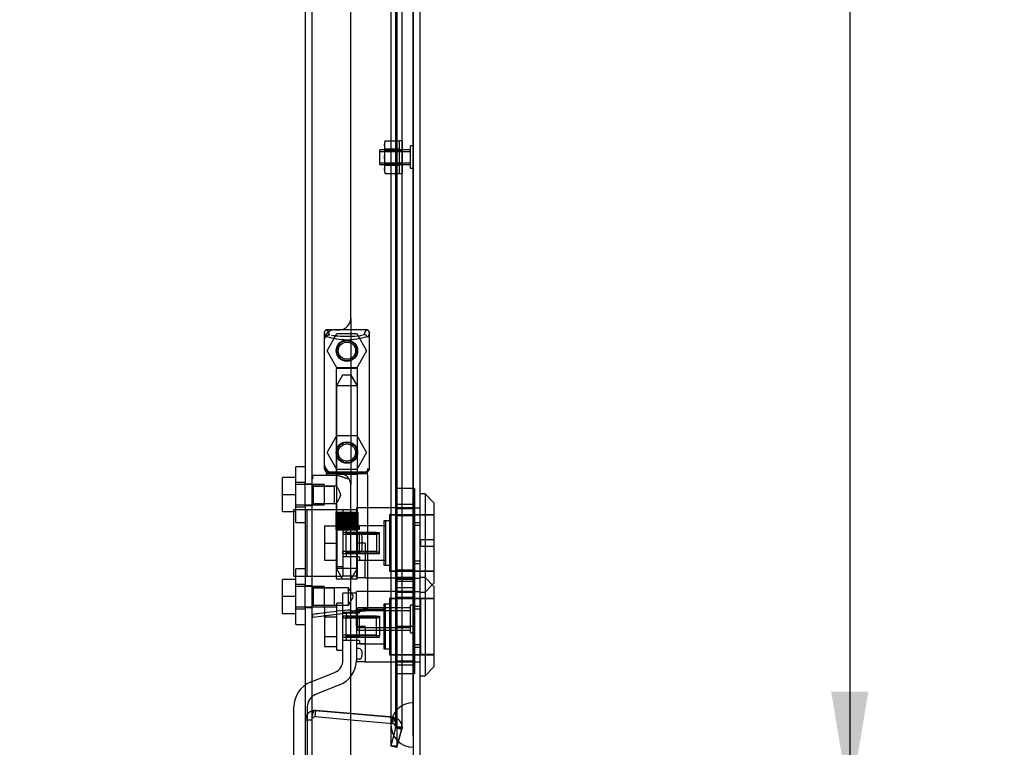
# Model space of a CAD drawing. Header units: inches. Extents: x 1 to 240, y -1 to 159.
# Tile 3 of 24: x 29 to 40, y 62 to 70. Entities that reach past the tile are written whole.
import ezdxf
from ezdxf.enums import TextEntityAlignment as Align
from ezdxf.lldxf.tags import DXFTag

# ---------------------------------------------------------------- set-up
doc = ezdxf.new("R2010")
doc.units = ezdxf.units.IN
doc.header["$MEASUREMENT"] = 0
for name, color, linetype in [('COM70220', 7, 'Continuous'), ('COM70706-7', 7, 'Continuous'), ('COM70712-7', 7, 'Continuous'), ('Default', 7, 'Continuous'), ('HNG86659-1', 7, 'Continuous'), ('HNG86659-2', 7, 'Continuous'), ('LOK10031', 7, 'Continuous'), ('LOK10031_CAM', 7, 'Continuous'), ('LOK10031_INSERT', 7, 'Continuous'), ('LOK10031_NUT', 7, 'Continuous'), ('LOK10031_SC', 7, 'Continuous'), ('NTS18118', 7, 'Continuous'), ('SCS86661', 7, 'Continuous'), ('STD26063', 7, 'Continuous'), ('STD26258', 7, 'Continuous'), ('WAM30017', 7, 'Continuous')]:
    doc.layers.add(name, color=color, linetype=linetype)
doc.styles.add('SEACAD_Times_New_Roman', font='times.ttf')
tags = doc.linetypes.add('HIDDEN2', pattern=[0.1875, 0.125, -0.0625]).pattern_tags.tags
tags[6:7] = [DXFTag(74, 4), DXFTag(75, 0), DXFTag(340, '0'), DXFTag(46, 0.0), DXFTag(50, 0.0), DXFTag(44, 0.0), DXFTag(45, 0.0)]
tags[4:5] = [DXFTag(74, 4), DXFTag(75, 0), DXFTag(340, '0'), DXFTag(46, 0.0), DXFTag(50, 0.0), DXFTag(44, 0.0), DXFTag(45, 0.0)]
doc.dimstyles.new('HAMMOND_(STH_-_240x160)', dxfattribs={"dimtxt": 1, "dimasz": 1.25, "dimexe": 0.5, "dimexo": 0.5, "dimgap": 0.25, "dimtad": 0, "dimtih": 1, "dimtoh": 1, "dimzin": 0, "dimdsep": 46, "dimtxsty": 'SEACAD_Times_New_Roman', "dimblk1": '_SE_FILLED', "dimblk2": '_SE_FILLED', "dimsah": 1, "dimcen": 0.5, "dimadec": 0, "dimazin": 0, "dimtfac": 0.8, "dimtofl": 0, "dimtmove": 0, "dimatfit": 3, "dimfxl": 1, "dimtolj": 1, "dimtzin": 0, "dimarcsym": 0})

# ---------------------------------------------------------------- blocks, each defined once
blk = doc.blocks.new('SE1')
at = {"layer": 'COM70220', "color": 7, "linetype": 'HIDDEN2'}
for p, q in [((32.859, 89.71), (32.859, 62.591)), ((33.105, 89.71), (33.105, 62.591)), ((33.107, 89.71), (33.107, 62.591)), ((33.108, 89.71), (33.108, 62.591)), ((32.859, 62.591), (32.859, 62.341)), ((33.105, 62.591), (33.105, 62.341)), ((33.107, 62.59), (33.105, 62.341)), ((33.107, 62.591), (33.107, 62.092)), ((33.108, 62.59), (33.107, 62.59)), ((33.108, 62.591), (33.108, 62.092)), ((33.105, 62.341), (33.107, 62.092)), ((33.107, 62.092), (33.108, 62.092))]:
    blk.add_line(p, q, dxfattribs=at)
blk.add_arc((33.109, 62.341), 0.25, 90, 270, dxfattribs=at)
at = {"layer": 'COM70706-7', "color": 7, "linetype": 'Continuous'}
for p, q in [((31.971, 91.023), (31.971, 61.237)), ((32.01, 62.503), (32.408, 62.468)), ((32.01, 62.431), (32.016, 62.502)), ((32.408, 62.396), (32.01, 62.431))]:
    blk.add_line(p, q, dxfattribs=at)
at = {"layer": 'COM70706-7', "color": 7, "linetype": 'HIDDEN2'}
for p, q in [((32.856, 90.195), (32.856, 62.105)), ((32.926, 90.195), (32.926, 62.105)), ((32.912, 62.319), (32.912, 89.981)), ((32.984, 62.319), (32.984, 89.981)), ((31.899, 75.779), (31.899, 65.053)), ((31.971, 65.041), (31.899, 65.041)), ((31.899, 64.801), (31.971, 64.801)), ((31.899, 64.789), (31.899, 63.912)), ((31.971, 63.899), (31.899, 63.899)), ((31.899, 63.659), (31.971, 63.659)), ((31.899, 63.647), (31.899, 61.237)), ((32.01, 62.503), (32.016, 62.503)), ((32.016, 62.503), (32.886, 62.427)), ((32.886, 62.427), (32.016, 62.503)), ((32.016, 62.502), (32.016, 62.503)), ((32.408, 62.468), (32.879, 62.427)), ((31.971, 62.395), (31.899, 62.395)), ((31.971, 62.395), (31.899, 62.395)), ((32.879, 62.355), (32.408, 62.396)), ((32.879, 62.427), (32.886, 62.427)), ((32.879, 62.355), (32.886, 62.427)), ((32.911, 62.31), (32.856, 62.105)), ((32.911, 62.31), (32.912, 62.319)), ((32.912, 62.319), (32.911, 62.31)), ((32.98, 62.31), (32.911, 62.31)), ((32.98, 62.291), (32.911, 62.31)), ((32.912, 62.319), (32.984, 62.319)), ((32.912, 62.319), (32.984, 62.319)), ((32.98, 62.31), (32.926, 62.105)), ((32.926, 62.087), (32.98, 62.291)), ((32.98, 62.31), (32.984, 62.319)), ((32.984, 62.319), (32.98, 62.291)), ((32.926, 62.105), (32.856, 62.105)), ((32.926, 62.087), (32.856, 62.105)), ((32.856, 62.105), (32.856, 62.105))]:
    blk.add_line(p, q, dxfattribs=at)
for centre, radius, start, end in [((32.007, 62.395), 0.108, 84.9854, 180.0146), ((32.007, 62.395), 0.108, 85, 180), ((32.876, 62.319), 0.036, 0, 85), ((32.876, 62.319), 0.108, 359.989, 85.011), ((32.876, 62.319), 0.108, 0, 85)]:
    blk.add_arc(centre, radius, start, end, dxfattribs=at)
at = {"layer": 'COM70706-7', "color": 7, "linetype": 'Continuous'}
blk.add_arc((32.007, 62.395), 0.036, 85, 180, dxfattribs=at)
blk.add_open_spline([(32.01, 62.503), (32.008, 62.503), (32.006, 62.503), (32.002, 62.502), (32, 62.501), (31.997, 62.499), (31.995, 62.497), (31.992, 62.493), (31.99, 62.491), (31.987, 62.485), (31.985, 62.48), (31.981, 62.47), (31.979, 62.465), (31.976, 62.45), (31.974, 62.439), (31.972, 62.417), (31.971, 62.406), (31.971, 62.395)], degree=3, knots=[0, 0, 0, 0, 0.0625, 0.0625, 0.125, 0.125, 0.1875, 0.1875, 0.25, 0.25, 0.375, 0.375, 0.5, 0.5, 0.75, 0.75, 1, 1, 1, 1], dxfattribs=at)
at = {"layer": 'COM70706-7', "color": 7, "linetype": 'HIDDEN2'}
blk.add_open_spline([(32.912, 62.319), (32.912, 62.329), (32.912, 62.34), (32.91, 62.36), (32.908, 62.37), (32.905, 62.385), (32.903, 62.39), (32.9, 62.399), (32.899, 62.404), (32.895, 62.412), (32.892, 62.416), (32.888, 62.421), (32.886, 62.423), (32.883, 62.425), (32.881, 62.426), (32.879, 62.427)], degree=3, knots=[0, 0, 0, 0, 0.25, 0.25, 0.5, 0.5, 0.625, 0.625, 0.75, 0.75, 0.875, 0.875, 0.9375, 0.9375, 1, 1, 1, 1], dxfattribs=at)
at = {"layer": 'COM70712-7', "color": 7, "linetype": 'HIDDEN2'}
for p, q in [((33.109, 90.423), (33.109, 61.878)), ((32.408, 66.895), (32.408, 65.032)), ((32.234, 66.77), (32.283, 66.77)), ((32.408, 63.598), (32.408, 65.032)), ((33.109, 64.776), (33.111, 64.776)), ((33.109, 64.579), (33.181, 64.579)), ((33.109, 64.182), (33.181, 64.182)), ((33.109, 63.985), (33.111, 63.985)), ((33.109, 63.838), (33.111, 63.838)), ((33.109, 63.641), (33.181, 63.641)), ((33.109, 63.244), (33.181, 63.244)), ((33.109, 63.047), (33.111, 63.047))]:
    blk.add_line(p, q, dxfattribs=at)
at = {"layer": 'COM70712-7', "color": 7, "linetype": 'Continuous'}
for p, q in [((33.181, 90.423), (33.181, 61.878)), ((32.408, 66.895), (32.408, 74.587)), ((32.109, 66.645), (32.109, 65.282)), ((32.408, 61.528), (32.408, 63.598))]:
    blk.add_line(p, q, dxfattribs=at)
at = {"layer": 'COM70712-7', "color": 7, "linetype": 'HIDDEN2'}
for centre in [(32.365, 66.535), (32.365, 65.394)]:
    blk.add_circle(centre, 0.12, dxfattribs=at)
at = {"layer": 'COM70712-7', "color": 7, "linetype": 'Continuous'}
for centre, start, end in [((32.283, 66.895), 272.1889, 0), ((32.234, 66.645), 175.4638, 180), ((32.234, 65.282), 180, 184.5362)]:
    blk.add_arc(centre, 0.125, start, end, dxfattribs=at)
at = {"layer": 'COM70712-7', "color": 7, "linetype": 'HIDDEN2'}
for centre, start, end in [((32.234, 66.645), 90, 175.4638), ((32.283, 66.895), 270, 272.1889), ((32.234, 65.282), 184.5362, 270), ((32.283, 65.032), 0, 90)]:
    blk.add_arc(centre, 0.125, start, end, dxfattribs=at)
at = {"layer": 'HNG86659-1', "color": 7, "linetype": 'Continuous'}
for p, q in [((32.581, 66.77), (32.146, 66.77)), ((32.171, 66.715), (32.149, 66.77)), ((32.171, 66.712), (32.149, 66.77)), ((32.558, 66.712), (32.581, 66.77)), ((32.559, 66.715), (32.581, 66.77)), ((32.109, 66.732), (32.109, 65.217)), ((32.109, 66.731), (32.129, 66.682)), ((32.171, 66.712), (32.171, 66.715)), ((32.558, 66.712), (32.559, 66.715)), ((32.62, 66.731), (32.601, 66.682)), ((32.62, 65.217), (32.62, 66.732)), ((32.244, 65.138), (31.983, 65.138)), ((32.128, 65.212), (32.128, 65.177)), ((32.581, 65.157), (32.148, 65.157)), ((32.148, 65.157), (32.581, 65.157)), ((32.601, 65.177), (32.601, 65.212)), ((32.601, 63.657), (32.601, 65.138)), ((32.441, 63.602), (31.982, 63.545)), ((32.425, 63.6), (31.984, 63.545)), ((32.566, 63.618), (32.425, 63.6)), ((32.441, 63.602), (32.425, 63.6))]:
    blk.add_line(p, q, dxfattribs=at)
at = {"layer": 'HNG86659-1', "color": 7, "linetype": 'HIDDEN2'}
for p, q in [((32.245, 66.327), (32.245, 65.169)), ((32.256, 66.338), (32.473, 66.338)), ((32.485, 65.169), (32.485, 66.327)), ((32.149, 65.177), (32.162, 65.177)), ((32.162, 65.177), (32.568, 65.177)), ((32.245, 65.169), (32.233, 65.157)), ((32.233, 65.157), (32.245, 65.146)), ((32.245, 65.169), (32.485, 65.169)), ((32.485, 65.146), (32.245, 65.146)), ((32.245, 65.146), (32.245, 65.017)), ((32.497, 65.157), (32.485, 65.169)), ((32.485, 65.146), (32.497, 65.157)), ((32.485, 63.988), (32.485, 65.146)), ((32.568, 65.177), (32.581, 65.177)), ((31.992, 65.018), (31.971, 65.039)), ((31.992, 64.824), (31.992, 65.018)), ((32.225, 65.018), (31.992, 65.018)), ((31.992, 65.018), (32.225, 65.018)), ((32.245, 65.018), (32.225, 65.018)), ((32.225, 64.824), (32.225, 65.018)), ((31.971, 64.803), (31.992, 64.824)), ((31.992, 64.824), (32.225, 64.824)), ((31.992, 64.824), (32.225, 64.824)), ((32.225, 64.824), (32.245, 64.824)), ((32.245, 64.825), (32.245, 63.988)), ((31.992, 63.876), (31.971, 63.898)), ((32.473, 63.976), (32.256, 63.976)), ((31.992, 63.683), (31.992, 63.876)), ((32.225, 63.876), (31.992, 63.876)), ((31.992, 63.876), (32.225, 63.876)), ((32.384, 63.876), (32.225, 63.876)), ((32.225, 63.683), (32.225, 63.876)), ((32.384, 63.683), (32.384, 63.876)), ((32.44, 63.779), (32.384, 63.876)), ((31.971, 63.661), (31.992, 63.683)), ((31.992, 63.683), (32.225, 63.683)), ((31.992, 63.683), (32.225, 63.683)), ((32.225, 63.683), (32.384, 63.683)), ((32.384, 63.683), (32.44, 63.779))]:
    blk.add_line(p, q, dxfattribs=at)
for centre, radius in [((32.365, 66.535), 0.118), ((32.365, 66.535), 0.0968), ((32.365, 66.535), 0.0968), ((32.365, 65.394), 0.118), ((32.365, 65.394), 0.0968), ((32.365, 65.394), 0.0968)]:
    blk.add_circle(centre, radius, dxfattribs=at)
at = {"layer": 'HNG86659-1', "color": 7, "linetype": 'Continuous'}
for centre, radius, start, end in [((32.148, 66.731), 0.0392, 106.467, 168.78), ((32.148, 66.721), 0.0491, 88.6161, 102.0318), ((32.582, 66.721), 0.0491, 77.9682, 91.3839), ((32.581, 66.731), 0.0392, 11.22, 73.533), ((32.153, 66.732), 0.0432, 170.3107, 181.0665), ((32.154, 66.676), 0.0255, 130.6693, 167.2932), ((32.385, 67.497), 0.839, 252.8076, 268.6088), ((32.343, 67.504), 0.846, 271.4593, 287.1243), ((32.576, 66.676), 0.0255, 12.7068, 49.3307), ((32.577, 66.732), 0.0432, 358.9335, 9.6893), ((31.983, 65.126), 0.0118, 91.6274, 180), ((31.983, 65.126), 0.0118, 90.0008, 91.6266), ((32.148, 65.215), 0.039, 178.4395, 188.4336), ((32.149, 65.217), 0.0395, 190.0421, 238.9435), ((32.162, 65.211), 0.0339, 170.6189, 178.4811), ((32.148, 65.177), 0.0197, 180, 270), ((32.148, 65.138), 0.0197, 90, 180), ((32.581, 65.177), 0.0197, 270, 360), ((32.581, 65.138), 0.0197, 0, 90), ((32.567, 65.211), 0.0339, 1.4039, 9.3839), ((32.581, 65.217), 0.0395, 301.1698, 349.9579), ((32.581, 65.215), 0.039, 351.5664, 1.5605), ((33.182, 65.758), 1.368, 208.4945, 208.8184), ((32.634, 63.535), 0.656, 176.4098, 179.0269), ((32.016, 63.561), 0.0401, 145.0143, 158.1633), ((32.562, 63.657), 0.0394, 277.125, 0.0158), ((31.983, 63.557), 0.0118, 180, 245.0772), ((31.983, 63.557), 0.0118, 245.0769, 265.6132), ((31.983, 63.557), 0.0118, 265.5954, 277.125)]:
    blk.add_arc(centre, radius, start, end, dxfattribs=at)
at = {"layer": 'HNG86659-1', "color": 7, "linetype": 'HIDDEN2'}
for centre, radius, start, end in [((32.562, 66.83), 0.429, 188.1861, 189.6334), ((32.167, 66.83), 0.429, 350.3666, 351.8139), ((32.048, 66.035), 0.706, 84.0828, 84.9944), ((32.681, 66.035), 0.706, 95.0055, 95.9173), ((32.256, 66.327), 0.0118, 90, 180), ((32.473, 66.327), 0.0118, 0, 90), ((32.048, 65.918), 0.711, 274.9929, 275.9146), ((32.149, 65.217), 0.0395, 238.9435, 269.2685), ((32.162, 65.211), 0.0339, 192.1585, 269.1433), ((32.149, 65.219), 0.0417, 269.1335, 269.9996), ((32.567, 65.211), 0.0339, 270.8539, 347.8815), ((32.581, 65.217), 0.0395, 270.7316, 301.1698), ((32.581, 65.219), 0.0417, 270.0004, 270.8665), ((32.681, 65.918), 0.711, 264.0853, 265.0072), ((32.256, 63.988), 0.0118, 180, 270), ((32.473, 63.988), 0.0118, 270, 0)]:
    blk.add_arc(centre, radius, start, end, dxfattribs=at)
at = {"layer": 'HNG86659-1', "color": 7, "linetype": 'Continuous'}
for centre, major_axis, ratio, start_param, end_param in [((32.149, 66.758), (0, -0.0118), 0.049276, 3.017238, 3.218468), ((32.581, 66.758), (0, -0.0118), 0.049276, 3.064718, 3.265947), ((32.365, 66.722), (0.203, 0), 0.124034, 3.683883, 5.830555)]:
    blk.add_ellipse(centre, major_axis=major_axis, ratio=ratio, start_param=start_param, end_param=end_param, dxfattribs=at)
for points, knots in [([(32.137, 66.695), (32.139, 66.699), (32.142, 66.702), (32.147, 66.707), (32.151, 66.709), (32.156, 66.711), (32.158, 66.712), (32.162, 66.713), (32.164, 66.713), (32.167, 66.713), (32.168, 66.713), (32.17, 66.713), (32.171, 66.713), (32.171, 66.712)], [0, 0, 0, 0, 0.25, 0.25, 0.5, 0.5, 0.625, 0.625, 0.75, 0.75, 0.875, 0.875, 1, 1, 1, 1]), ([(32.592, 66.695), (32.59, 66.699), (32.588, 66.702), (32.582, 66.707), (32.579, 66.709), (32.573, 66.711), (32.571, 66.712), (32.568, 66.713), (32.566, 66.713), (32.563, 66.713), (32.561, 66.713), (32.559, 66.713), (32.559, 66.713), (32.558, 66.712)], [0, 0, 0, 0, 0.25, 0.25, 0.5, 0.5, 0.625, 0.625, 0.75, 0.75, 0.875, 0.875, 1, 1, 1, 1]), ([(31.982, 65.138), (31.982, 65.138), (31.982, 65.138), (31.982, 65.138), (31.982, 65.138), (31.982, 65.137), (31.981, 65.137), (31.981, 65.137), (31.981, 65.136), (31.98, 65.134), (31.98, 65.131), (31.98, 65.122), (31.98, 65.114), (31.98, 65.105)], [0, 0, 0, 0, 0.03125, 0.03125, 0.0625, 0.0625, 0.125, 0.125, 0.25, 0.25, 0.5, 0.5, 1, 1, 1, 1]), ([(32.244, 65.138), (32.254, 65.138), (32.265, 65.136), (32.287, 65.131), (32.298, 65.128), (32.32, 65.12), (32.332, 65.116), (32.348, 65.11), (32.354, 65.107), (32.365, 65.103), (32.371, 65.101), (32.376, 65.098)], [0, 0, 0, 0, 0.25, 0.25, 0.5, 0.5, 0.75, 0.75, 0.875, 0.875, 1, 1, 1, 1]), ([(31.971, 65.104), (31.971, 65.104), (31.972, 65.105), (31.975, 65.105), (31.977, 65.105), (31.98, 65.105)], [0, 0, 0, 0, 0.5, 0.5, 1, 1, 1, 1]), ([(31.971, 63.577), (31.971, 63.577), (31.972, 63.576), (31.975, 63.576), (31.977, 63.576), (31.979, 63.576)], [0, 0, 0, 0, 0.5, 0.5, 1, 1, 1, 1]), ([(31.983, 63.584), (32.009, 63.587), (32.035, 63.59), (32.061, 63.594), (32.166, 63.607), (32.271, 63.62), (32.376, 63.633)], [0, 0, 0, 0, 0.198595, 0.198595, 0.198595, 1, 1, 1, 1]), ([(32.376, 63.633), (32.377, 63.633), (32.377, 63.633), (32.379, 63.633), (32.379, 63.633), (32.381, 63.632), (32.382, 63.632), (32.385, 63.631), (32.387, 63.63), (32.394, 63.629), (32.398, 63.627), (32.411, 63.624), (32.419, 63.622), (32.428, 63.619)], [0, 0, 0, 0, 0.03125, 0.03125, 0.0625, 0.0625, 0.125, 0.125, 0.25, 0.25, 0.5, 0.5, 1, 1, 1, 1]), ([(32.428, 63.619), (32.44, 63.621), (32.452, 63.623), (32.475, 63.627), (32.486, 63.629), (32.518, 63.634), (32.537, 63.638), (32.56, 63.642), (32.567, 63.644), (32.579, 63.647), (32.584, 63.648), (32.593, 63.651), (32.596, 63.652), (32.599, 63.654), (32.6, 63.655), (32.601, 63.656), (32.601, 63.656), (32.601, 63.657)], [0, 0, 0, 0, 0.125, 0.125, 0.25, 0.25, 0.5, 0.5, 0.625, 0.625, 0.75, 0.75, 0.875, 0.875, 0.9375, 0.9375, 1, 1, 1, 1]), ([(32.428, 63.619), (32.428, 63.616), (32.428, 63.613), (32.428, 63.608), (32.428, 63.606), (32.429, 63.603), (32.429, 63.603), (32.43, 63.602), (32.43, 63.602), (32.433, 63.601), (32.434, 63.602), (32.438, 63.602), (32.44, 63.602), (32.441, 63.602)], [0, 0, 0, 0, 0.25, 0.25, 0.5, 0.5, 0.625, 0.625, 0.75, 0.75, 0.875, 0.875, 1, 1, 1, 1])]:
    blk.add_open_spline(points, degree=3, knots=knots, dxfattribs=at)
at = {"layer": 'HNG86659-1', "color": 7, "linetype": 'HIDDEN2'}
for points, knots in [([(32.294, 64.921), (32.294, 64.935), (32.289, 64.948), (32.279, 64.97), (32.272, 64.98), (32.255, 65.006), (32.245, 65.018), (32.245, 65.018), (32.245, 65.018), (32.245, 65.018)], [0, 0, 0, 0, 0.0625, 0.0625, 0.125, 0.125, 0.25, 0.25, 0.2503152, 0.2503152, 0.2503152, 0.2503152]), ([(32.245, 64.824), (32.245, 64.824), (32.255, 64.836), (32.272, 64.862), (32.279, 64.872), (32.289, 64.894), (32.294, 64.908), (32.294, 64.921)], [0.7505722, 0.7505722, 0.7505722, 0.7505722, 0.875, 0.875, 0.9375, 0.9375, 1, 1, 1, 1]), ([(32.294, 64.924), (32.294, 64.923), (32.294, 64.922), (32.294, 64.917), (32.293, 64.914), (32.293, 64.91)], [0.49628825, 0.49628825, 0.49628825, 0.49628825, 0.5, 0.5, 0.51768311, 0.51768311, 0.51768311, 0.51768311]), ([(32.376, 63.633), (32.377, 63.633), (32.377, 63.633), (32.379, 63.633), (32.379, 63.633), (32.381, 63.632), (32.382, 63.632), (32.385, 63.631), (32.387, 63.63), (32.394, 63.629), (32.398, 63.627), (32.411, 63.624), (32.419, 63.622), (32.428, 63.619)], [0, 0, 0, 0, 0.03125, 0.03125, 0.0625, 0.0625, 0.125, 0.125, 0.25, 0.25, 0.5, 0.5, 1, 1, 1, 1])]:
    blk.add_open_spline(points, degree=3, knots=knots, dxfattribs=at)
at = {"layer": 'HNG86659-2', "color": 7, "linetype": 'HIDDEN2'}
for p, q in [((32.315, 66.26), (32.247, 66.142)), ((32.414, 66.26), (32.315, 66.26)), ((32.483, 66.142), (32.414, 66.26)), ((32.483, 66.142), (32.247, 66.142)), ((32.247, 66.142), (32.247, 64.724)), ((32.483, 64.724), (32.483, 66.142)), ((32.242, 64.724), (32.243, 64.724)), ((32.242, 64.724), (32.242, 64.724)), ((32.242, 64.724), (32.242, 64.527)), ((32.242, 64.724), (32.242, 64.527)), ((32.243, 64.724), (32.254, 64.724)), ((32.243, 64.724), (32.243, 64.527)), ((32.246, 64.724), (32.246, 64.527)), ((32.247, 64.724), (32.247, 64.527)), ((32.25, 64.724), (32.25, 64.527)), ((32.252, 64.724), (32.252, 64.527)), ((32.254, 64.724), (32.262, 64.724)), ((32.254, 64.724), (32.254, 64.527)), ((32.262, 64.724), (32.286, 64.724)), ((32.262, 64.724), (32.262, 64.527)), ((32.262, 64.724), (32.262, 64.527)), ((32.268, 64.724), (32.268, 64.527)), ((32.277, 64.724), (32.277, 64.527)), ((32.279, 64.724), (32.279, 64.527)), ((32.286, 64.724), (32.295, 64.724)), ((32.286, 64.724), (32.286, 64.527)), ((32.295, 64.724), (32.299, 64.724)), ((32.295, 64.724), (32.295, 64.527)), ((32.299, 64.724), (32.332, 64.724)), ((32.299, 64.724), (32.299, 64.527)), ((32.308, 64.724), (32.308, 64.527)), ((32.317, 64.724), (32.317, 64.527)), ((32.322, 64.724), (32.322, 64.527)), ((32.332, 64.724), (32.34, 64.724)), ((32.332, 64.724), (32.332, 64.527)), ((32.34, 64.724), (32.347, 64.724)), ((32.34, 64.724), (32.34, 64.527)), ((32.347, 64.724), (32.383, 64.724)), ((32.347, 64.724), (32.347, 64.527)), ((32.357, 64.724), (32.357, 64.527)), ((32.365, 64.724), (32.365, 64.527)), ((32.373, 64.724), (32.373, 64.527)), ((32.383, 64.724), (32.389, 64.724)), ((32.383, 64.724), (32.383, 64.527)), ((32.389, 64.724), (32.397, 64.724)), ((32.389, 64.724), (32.389, 64.527)), ((32.397, 64.724), (32.43, 64.724)), ((32.397, 64.724), (32.397, 64.527)), ((32.408, 64.724), (32.408, 64.527)), ((32.413, 64.724), (32.413, 64.527)), ((32.422, 64.724), (32.422, 64.527)), ((32.43, 64.724), (32.434, 64.724)), ((32.43, 64.724), (32.43, 64.527)), ((32.434, 64.724), (32.443, 64.724)), ((32.434, 64.724), (32.434, 64.527)), ((32.443, 64.724), (32.467, 64.724)), ((32.443, 64.724), (32.443, 64.527)), ((32.451, 64.724), (32.451, 64.527)), ((32.453, 64.724), (32.453, 64.527)), ((32.461, 64.724), (32.461, 64.527)), ((32.467, 64.724), (32.475, 64.724)), ((32.467, 64.724), (32.467, 64.527)), ((32.467, 64.724), (32.467, 64.527)), ((32.475, 64.724), (32.486, 64.724)), ((32.475, 64.724), (32.475, 64.527)), ((32.477, 64.724), (32.477, 64.527)), ((32.479, 64.724), (32.479, 64.527)), ((32.482, 64.724), (32.482, 64.527)), ((32.484, 64.724), (32.484, 64.527)), ((32.486, 64.724), (32.488, 64.724)), ((32.486, 64.724), (32.486, 64.527)), ((32.488, 64.724), (32.488, 64.527)), ((32.488, 64.724), (32.488, 64.724)), ((32.488, 64.527), (32.488, 64.724)), ((32.242, 64.527), (32.242, 64.527)), ((32.242, 64.527), (32.243, 64.527)), ((32.243, 64.527), (32.254, 64.527)), ((32.247, 64.527), (32.247, 64.094)), ((32.254, 64.527), (32.262, 64.527)), ((32.262, 64.527), (32.286, 64.527)), ((32.286, 64.527), (32.295, 64.527)), ((32.295, 64.527), (32.299, 64.527)), ((32.299, 64.527), (32.332, 64.527)), ((32.332, 64.527), (32.34, 64.527)), ((32.34, 64.527), (32.347, 64.527)), ((32.347, 64.527), (32.383, 64.527)), ((32.383, 64.527), (32.389, 64.527)), ((32.389, 64.527), (32.397, 64.527)), ((32.397, 64.527), (32.43, 64.527)), ((32.43, 64.527), (32.434, 64.527)), ((32.434, 64.527), (32.443, 64.527)), ((32.443, 64.527), (32.467, 64.527)), ((32.467, 64.527), (32.475, 64.527)), ((32.475, 64.527), (32.486, 64.527)), ((32.483, 64.094), (32.483, 64.527)), ((32.486, 64.527), (32.488, 64.527)), ((32.488, 64.527), (32.488, 64.527)), ((32.483, 64.094), (32.247, 64.094)), ((32.247, 64.094), (32.315, 63.976)), ((32.414, 63.976), (32.483, 64.094))]:
    blk.add_line(p, q, dxfattribs=at)
at = {"layer": 'LOK10031', "color": 7, "linetype": 'Continuous'}
for p, q in [((33.241, 64.93), (33.181, 64.93)), ((33.241, 64.93), (33.241, 63.993)), ((33.341, 64.83), (33.241, 64.93)), ((33.341, 64.83), (33.341, 63.93)), ((33.241, 63.993), (33.181, 63.993)), ((33.241, 63.993), (33.241, 62.893)), ((33.341, 63.893), (33.241, 63.993)), ((33.322, 63.911), (33.341, 63.93)), ((33.341, 63.893), (33.341, 62.993)), ((33.241, 62.893), (33.341, 62.993)), ((33.181, 62.893), (33.241, 62.893))]:
    blk.add_line(p, q, dxfattribs=at)
at = {"layer": 'LOK10031', "color": 7, "linetype": 'HIDDEN2'}
for p, q in [((32.471, 64.773), (32.471, 63.988)), ((33.111, 64.773), (32.471, 64.773)), ((32.841, 64.695), (32.841, 64.065)), ((33.341, 64.695), (32.841, 64.695)), ((33.111, 64.776), (33.181, 64.776)), ((33.111, 64.611), (33.111, 64.776)), ((32.781, 64.574), (32.471, 64.574)), ((32.781, 64.63), (32.781, 64.13)), ((32.841, 64.63), (32.781, 64.63)), ((33.111, 64.611), (33.181, 64.611)), ((33.111, 64.149), (33.111, 64.611)), ((32.571, 64.38), (32.471, 64.38)), ((32.571, 64.38), (32.571, 64.187)), ((32.471, 64.187), (32.571, 64.187)), ((32.571, 63.988), (32.571, 64.187)), ((32.571, 64.187), (32.781, 64.187)), ((32.781, 64.13), (32.841, 64.13)), ((33.111, 64.149), (33.181, 64.149)), ((33.111, 63.985), (33.111, 64.149)), ((32.841, 64.065), (33.341, 64.065)), ((32.571, 63.988), (32.471, 63.988)), ((32.571, 63.988), (33.111, 63.988)), ((33.111, 63.985), (33.181, 63.985)), ((33.241, 63.83), (33.322, 63.911)), ((32.471, 63.443), (32.471, 63.835)), ((33.111, 63.835), (32.471, 63.835)), ((33.111, 63.838), (33.181, 63.838)), ((33.111, 63.674), (33.111, 63.838)), ((33.181, 63.83), (33.241, 63.83)), ((32.781, 63.693), (32.781, 63.193)), ((32.841, 63.693), (32.781, 63.693)), ((32.841, 63.758), (32.841, 63.128)), ((33.341, 63.758), (32.841, 63.758)), ((32.781, 63.636), (32.471, 63.636)), ((33.111, 63.674), (33.181, 63.674)), ((33.111, 63.212), (33.111, 63.674)), ((32.571, 63.443), (32.471, 63.443)), ((32.571, 63.443), (32.571, 63.05)), ((32.571, 63.249), (32.471, 63.249)), ((32.571, 63.249), (32.781, 63.249)), ((32.781, 63.193), (32.841, 63.193)), ((32.841, 63.128), (33.341, 63.128)), ((33.111, 63.212), (33.181, 63.212)), ((33.111, 63.047), (33.111, 63.212)), ((32.471, 63.069), (32.471, 63.05)), ((32.571, 63.05), (32.471, 63.05)), ((32.571, 63.05), (33.111, 63.05)), ((33.111, 63.047), (33.181, 63.047))]:
    blk.add_line(p, q, dxfattribs=at)
at = {"layer": 'LOK10031_CAM', "color": 7, "linetype": 'HIDDEN2'}
for p, q in [((31.771, 64.757), (31.959, 64.757)), ((31.771, 64.007), (31.771, 64.757)), ((31.921, 64.007), (31.921, 64.757)), ((31.959, 64.757), (32.227, 64.757)), ((32.227, 64.757), (32.321, 64.757)), ((32.321, 64.757), (32.471, 64.757)), ((32.321, 64.757), (32.321, 64.007)), ((32.471, 64.539), (32.321, 64.539)), ((32.501, 64.492), (32.471, 64.492)), ((32.531, 64.462), (32.531, 64.302)), ((32.501, 64.272), (32.471, 64.272)), ((32.471, 64.224), (32.321, 64.224)), ((31.771, 64.007), (31.959, 64.007)), ((31.959, 64.007), (32.227, 64.007)), ((32.227, 64.007), (32.321, 64.007)), ((32.471, 64.007), (32.321, 64.007)), ((32.321, 63.444), (32.321, 63.819)), ((32.471, 63.819), (32.321, 63.819)), ((32.471, 63.602), (32.321, 63.602)), ((32.321, 63.069), (32.321, 63.444)), ((32.471, 63.443), (32.471, 63.069)), ((32.471, 63.287), (32.321, 63.287)), ((32.501, 63.197), (32.471, 63.197)), ((32.531, 63.167), (32.531, 63.107)), ((32.501, 63.077), (32.471, 63.077)), ((31.959, 62.821), (32.227, 62.93)), ((32.283, 62.791), (32.015, 62.682)), ((31.771, 61.964), (31.771, 62.543)), ((31.921, 62.543), (31.921, 61.964))]:
    blk.add_line(p, q, dxfattribs=at)
for centre, radius, start, end in [((32.501, 64.462), 0.03, 0, 90), ((32.501, 64.302), 0.03, 270, 0), ((32.501, 63.167), 0.03, 0, 90), ((32.171, 63.069), 0.15, 292.0194, 0), ((32.171, 63.069), 0.3, 292.0194, 0), ((32.501, 63.107), 0.03, 270, 0), ((32.071, 62.543), 0.3, 112.0194, 180), ((32.071, 62.543), 0.15, 112.0194, 180)]:
    blk.add_arc(centre, radius, start, end, dxfattribs=at)
at = {"layer": 'LOK10031_INSERT', "color": 7, "linetype": 'HIDDEN2'}
for p, q in [((32.856, 64.693), (32.856, 64.068)), ((33.341, 64.693), (32.856, 64.693)), ((32.506, 64.536), (32.506, 64.574)), ((32.796, 64.574), (32.506, 64.574)), ((32.796, 64.63), (32.796, 64.13)), ((32.856, 64.63), (32.796, 64.63)), ((32.356, 64.536), (32.356, 64.495)), ((32.356, 64.536), (32.506, 64.536)), ((32.356, 64.498), (32.731, 64.498)), ((32.506, 64.495), (32.356, 64.495)), ((32.356, 64.266), (32.356, 64.495)), ((32.731, 64.479), (32.356, 64.479)), ((32.506, 64.266), (32.506, 64.495)), ((32.731, 64.479), (32.731, 64.498)), ((32.731, 64.282), (32.731, 64.479)), ((33.191, 64.42), (33.191, 64.34)), ((33.191, 64.42), (33.341, 64.42)), ((33.341, 64.34), (33.191, 64.34)), ((32.356, 64.282), (32.731, 64.282)), ((32.356, 64.266), (32.356, 64.224)), ((32.356, 64.266), (32.506, 64.266)), ((32.356, 64.262), (32.731, 64.262)), ((32.731, 64.262), (32.731, 64.282)), ((32.506, 64.224), (32.471, 64.224)), ((32.506, 64.224), (32.506, 64.187)), ((32.506, 64.187), (32.796, 64.187)), ((32.796, 64.13), (32.856, 64.13)), ((32.856, 64.068), (33.341, 64.068)), ((32.796, 63.193), (32.796, 63.693)), ((32.856, 63.693), (32.796, 63.693)), ((32.856, 63.13), (32.856, 63.755)), ((33.191, 63.755), (32.856, 63.755)), ((33.191, 63.753), (33.191, 63.755)), ((33.341, 63.753), (33.191, 63.753)), ((33.191, 63.753), (33.191, 63.133)), ((32.356, 63.599), (32.356, 63.557)), ((32.356, 63.599), (32.506, 63.599)), ((32.506, 63.599), (32.506, 63.636)), ((32.796, 63.636), (32.506, 63.636)), ((32.356, 63.561), (32.731, 63.561)), ((32.506, 63.557), (32.356, 63.557)), ((32.356, 63.328), (32.356, 63.557)), ((32.731, 63.541), (32.356, 63.541)), ((32.506, 63.328), (32.506, 63.557)), ((32.731, 63.561), (32.731, 63.541)), ((32.731, 63.541), (32.731, 63.344)), ((32.356, 63.344), (32.731, 63.344)), ((32.731, 63.324), (32.731, 63.344)), ((32.356, 63.328), (32.356, 63.287)), ((32.356, 63.328), (32.506, 63.328)), ((32.356, 63.324), (32.731, 63.324)), ((32.506, 63.287), (32.471, 63.287)), ((32.506, 63.287), (32.506, 63.249)), ((32.506, 63.249), (32.796, 63.249)), ((32.796, 63.193), (32.856, 63.193)), ((32.856, 63.13), (33.191, 63.13)), ((33.191, 63.133), (33.191, 63.13)), ((33.191, 63.133), (33.341, 63.133))]:
    blk.add_line(p, q, dxfattribs=at)
at = {"layer": 'LOK10031_NUT', "color": 7, "linetype": 'HIDDEN2'}
for p, q in [((32.909, 64.992), (32.909, 64.686)), ((33.124, 64.992), (32.909, 64.992)), ((33.124, 64.992), (33.124, 64.686)), ((33.124, 64.813), (32.909, 64.813)), ((33.124, 64.764), (32.909, 64.764)), ((32.909, 64.686), (32.909, 64.074)), ((33.124, 64.686), (32.909, 64.686)), ((33.124, 64.686), (33.124, 64.074)), ((32.909, 64.074), (32.909, 63.973)), ((33.124, 64.074), (32.909, 64.074)), ((33.124, 64.074), (33.124, 63.973)), ((32.909, 63.996), (33.124, 63.996)), ((32.909, 63.973), (32.909, 63.443)), ((33.124, 63.973), (32.909, 63.973)), ((33.124, 63.947), (32.909, 63.947)), ((33.124, 63.973), (33.124, 63.443)), ((33.124, 63.876), (32.909, 63.876)), ((33.124, 63.826), (32.909, 63.826)), ((33.124, 63.768), (32.909, 63.768)), ((32.909, 63.443), (32.909, 62.913)), ((33.124, 63.443), (32.909, 63.443)), ((33.124, 63.443), (33.124, 62.913)), ((32.909, 63.059), (33.124, 63.059)), ((33.124, 63.01), (32.909, 63.01)), ((33.124, 62.913), (32.909, 62.913))]:
    blk.add_line(p, q, dxfattribs=at)
at = {"layer": 'LOK10031_SC', "color": 7, "linetype": 'HIDDEN2'}
for p, q in [((32.114, 64.573), (32.251, 64.573)), ((32.114, 64.573), (32.114, 64.38)), ((32.251, 64.643), (32.251, 64.118)), ((32.321, 64.643), (32.251, 64.643)), ((32.696, 64.498), (32.321, 64.498)), ((32.321, 64.498), (32.321, 64.474)), ((32.696, 64.474), (32.321, 64.474)), ((32.696, 64.498), (32.696, 64.262)), ((32.114, 64.38), (32.251, 64.38)), ((32.114, 64.38), (32.114, 64.188)), ((32.321, 64.262), (32.321, 64.286)), ((32.696, 64.286), (32.321, 64.286)), ((32.321, 64.262), (32.696, 64.262)), ((32.114, 64.188), (32.251, 64.188)), ((32.251, 64.118), (32.321, 64.118)), ((32.251, 63.18), (32.251, 63.705)), ((32.321, 63.705), (32.251, 63.705)), ((32.114, 63.665), (32.251, 63.665)), ((32.114, 63.665), (32.114, 63.554)), ((32.114, 63.554), (32.251, 63.554)), ((32.114, 63.554), (32.114, 63.331)), ((32.696, 63.561), (32.321, 63.561)), ((32.321, 63.561), (32.321, 63.537)), ((32.696, 63.537), (32.321, 63.537)), ((32.696, 63.324), (32.696, 63.561)), ((32.321, 63.324), (32.321, 63.349)), ((32.696, 63.349), (32.321, 63.349)), ((32.114, 63.331), (32.251, 63.331)), ((32.114, 63.331), (32.114, 63.22)), ((32.321, 63.324), (32.696, 63.324)), ((32.114, 63.22), (32.251, 63.22)), ((32.251, 63.18), (32.321, 63.18))]:
    blk.add_line(p, q, dxfattribs=at)
at = {"layer": 'NTS18118', "color": 7, "linetype": 'HIDDEN2'}
for p, q in [((32.788, 68.842), (32.795, 68.888)), ((32.795, 68.888), (32.788, 68.863)), ((32.788, 68.863), (32.788, 68.842)), ((32.795, 68.888), (32.953, 68.888)), ((32.953, 68.796), (32.953, 68.888)), ((32.984, 68.888), (32.953, 68.888)), ((32.984, 68.888), (32.984, 68.52)), ((32.788, 68.842), (32.788, 68.704)), ((32.795, 68.796), (32.788, 68.842)), ((32.984, 68.786), (32.788, 68.786)), ((32.984, 68.769), (32.788, 68.769)), ((32.795, 68.796), (32.953, 68.796)), ((32.953, 68.612), (32.953, 68.796)), ((32.788, 68.704), (32.788, 68.566)), ((32.795, 68.612), (32.788, 68.704)), ((32.788, 68.639), (32.984, 68.639)), ((32.984, 68.622), (32.788, 68.622)), ((32.788, 68.566), (32.795, 68.612)), ((32.788, 68.566), (32.788, 68.544)), ((32.795, 68.52), (32.788, 68.566)), ((32.788, 68.544), (32.795, 68.52)), ((32.795, 68.612), (32.953, 68.612)), ((32.953, 68.52), (32.953, 68.612)), ((32.795, 68.52), (32.953, 68.52)), ((32.953, 68.52), (32.984, 68.52))]:
    blk.add_line(p, q, dxfattribs=at)
blk.add_open_spline([(32.788, 68.704), (32.788, 68.719), (32.789, 68.734), (32.791, 68.765), (32.793, 68.78), (32.795, 68.796)], degree=3, knots=[0, 0, 0, 0, 0.5, 0.5, 1, 1, 1, 1], dxfattribs=at)
at = {"layer": 'SCS86661', "color": 7, "linetype": 'HIDDEN2'}
for p, q in [((32.144, 66.535), (32.254, 66.727)), ((32.254, 66.727), (32.475, 66.727)), ((32.475, 66.727), (32.586, 66.535)), ((32.254, 66.344), (32.144, 66.535)), ((32.586, 66.535), (32.475, 66.344)), ((32.475, 66.344), (32.254, 66.344)), ((32.144, 65.394), (32.254, 65.585)), ((32.254, 65.585), (32.475, 65.585)), ((32.475, 65.585), (32.586, 65.394)), ((32.254, 65.202), (32.144, 65.394)), ((32.586, 65.394), (32.475, 65.202)), ((31.644, 64.921), (31.644, 65.113)), ((31.794, 65.113), (31.644, 65.113)), ((32.475, 65.202), (32.254, 65.202)), ((32.109, 65.034), (31.794, 65.034)), ((32.109, 65.034), (32.109, 64.808)), ((31.644, 64.73), (31.644, 64.921)), ((31.794, 64.921), (31.644, 64.921)), ((31.794, 64.808), (32.109, 64.808)), ((31.794, 64.73), (31.644, 64.73)), ((31.644, 63.779), (31.644, 63.971)), ((31.794, 63.971), (31.644, 63.971)), ((32.109, 63.892), (31.794, 63.892)), ((32.109, 63.892), (32.109, 63.666)), ((31.644, 63.588), (31.644, 63.779)), ((31.794, 63.779), (31.644, 63.779)), ((31.794, 63.588), (31.644, 63.588)), ((31.794, 63.666), (32.109, 63.666))]:
    blk.add_line(p, q, dxfattribs=at)
for centre in [(32.365, 66.535), (32.365, 65.394)]:
    blk.add_circle(centre, 0.113, dxfattribs=at)
at = {"layer": 'STD26063', "color": 7, "linetype": 'HIDDEN2'}
for p, q in [((32.734, 68.622), (32.734, 68.786)), ((33.078, 68.786), (32.734, 68.786)), ((32.734, 68.766), (33.078, 68.766)), ((33.078, 68.579), (33.078, 68.829)), ((33.109, 68.829), (33.078, 68.829)), ((32.734, 68.641), (33.078, 68.641)), ((32.734, 68.622), (33.078, 68.622)), ((33.078, 68.579), (33.109, 68.579))]:
    blk.add_line(p, q, dxfattribs=at)
at = {"layer": 'STD26258', "color": 7, "linetype": 'HIDDEN2'}
for p, q in [((33.078, 63.372), (33.078, 63.685)), ((33.109, 63.685), (33.078, 63.685)), ((32.484, 63.404), (32.484, 63.654)), ((33.078, 63.654), (32.484, 63.654)), ((32.484, 63.623), (33.078, 63.623)), ((32.484, 63.434), (33.078, 63.434)), ((32.484, 63.404), (33.078, 63.404)), ((33.078, 63.372), (33.109, 63.372))]:
    blk.add_line(p, q, dxfattribs=at)
at = {"layer": 'WAM30017', "color": 7, "linetype": 'HIDDEN2'}
for p, q in [((31.794, 64.609), (31.794, 65.234)), ((31.899, 65.234), (31.794, 65.234)), ((31.899, 65.059), (31.794, 65.059)), ((31.899, 64.789), (31.899, 65.053)), ((31.794, 64.784), (31.899, 64.784)), ((31.794, 64.609), (31.899, 64.609)), ((31.794, 63.467), (31.794, 64.092)), ((31.899, 64.092), (31.794, 64.092)), ((31.899, 63.917), (31.794, 63.917)), ((31.899, 63.647), (31.899, 63.912)), ((31.794, 63.642), (31.899, 63.642)), ((31.794, 63.467), (31.899, 63.467))]:
    blk.add_line(p, q, dxfattribs=at)
blk = doc.blocks.new('DMBLK121')
at = {"layer": 'Default', "linetype": 'Continuous', "transparency": 16777216}
for points in [[(26.761, 92.081), (27.306, 93.225), (26.42, 92.319)], [(25.238, 91.567), (24.043, 91.146), (25.31, 91.156)]]:
    blk.add_hatch(color=7, dxfattribs=at).paths.add_polyline_path(points)
at = {"layer": 'Default', "color": 7, "linetype": 'Continuous', "transparency": 16777216}
for start, end in [(322.6039, 335), (270, 280.8097)]:
    blk.add_arc((24.043, 94.746), 3.601, start, end, dxfattribs=at)
at = {"layer": 'Default', "color": 7, "linetype": 'Continuous', "transparency": 16777216, "style": 'SEACAD_Times_New_Roman'}
blk.add_text('65°', height=1, dxfattribs=at).set_placement((24.923, 92.21), align=Align.TOP_LEFT)
blk = doc.blocks.new('_SE_FILLED')
at = {"color": 0}
blk.add_line((0, 0), (-1, 0), dxfattribs=at)
blk.add_solid([(0, 0), (-1, -0.1665), (-1, 0.1665), (0, 0)], dxfattribs=at)
blk = doc.blocks.new('DMBLK127')
at = {"layer": 'Default', "linetype": 'Continuous', "transparency": 16777216}
for points in [[(38.209, 89.588), (38.001, 90.838), (37.793, 89.588)], [(38.209, 62.713), (37.793, 62.713), (38.001, 61.463)]]:
    blk.add_hatch(color=7, dxfattribs=at).paths.add_polyline_path(points)
at = {"layer": 'Default', "color": 7, "linetype": 'Continuous', "transparency": 16777216}
for p, q in [((32.939, 90.838), (38.501, 90.838)), ((38.001, 90.838), (38.001, 77.001)), ((38.001, 74.151), (38.001, 61.463)), ((32.939, 61.463), (38.501, 61.463))]:
    blk.add_line(p, q, dxfattribs=at)
at = {"layer": 'Default', "color": 7, "linetype": 'Continuous', "transparency": 16777216, "style": 'SEACAD_Times_New_Roman'}
for s, p in [('29.37', (36.295, 76.651)), ('DOOR', (35.904, 75.151))]:
    blk.add_text(s, height=1, dxfattribs=at).set_placement(p, align=Align.TOP_LEFT)

msp = doc.modelspace()

# ---------------------------------------------------------------- block references
at = {"layer": 'Default'}
msp.add_blockref('SE1', (0, 0), dxfattribs=at)

# ---------------------------------------------------------------- dimensions: what is measured, and where the dimension line sits
at = {"layer": 'Default', "color": 7, "linetype": 'Continuous'}
dim = msp.add_angular_dim_2l(base=(25.978, 91.71), line1=((24.043, 94.746), (31.863, 91.1)), line2=((24.043, 94.746), (24.043, 61.236)), text='\\A1;<>', dimstyle='HAMMOND_(STH_-_240x160)', dxfattribs=at)
dim.commit()
dim.dimension.update_dxf_attribs({"geometry": 'DMBLK121', "text_midpoint": (25.978, 91.71), "dimtype": 162})
dim = msp.add_linear_dim(base=(38.001, 90.8381), p1=(32.4389, 90.8381), p2=(32.4389, 61.4632), angle=270, text='\\A1;<>\\PDOOR', dimstyle='HAMMOND_(STH_-_240x160)', dxfattribs=at)
dim.commit()
dim.dimension.update_dxf_attribs({"geometry": 'DMBLK127', "text_midpoint": (38.001, 76.1506), "dimtype": 161})

doc.saveas('drawing.dxf')
